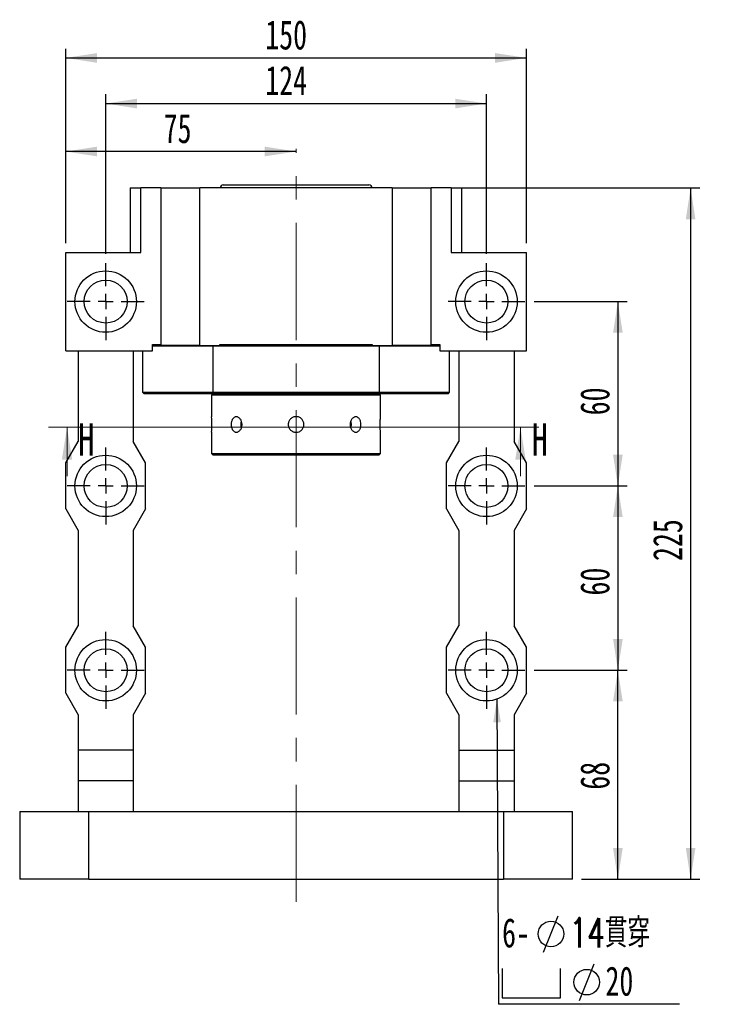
# Paper-space layout 'MBCS35-H' of a CAD drawing. Header units: millimetres. Extents: x 21 to 283, y 0 to 201.
# Tile 2 of 5: x 27 to 102, y 94 to 201. Entities that reach past the tile are written whole.
import ezdxf

# ---------------------------------------------------------------- set-up
doc = ezdxf.new("R2010")
doc.units = ezdxf.units.MM
doc.linetypes.add('CENTERX2', pattern=[20.32, 12.7, -2.54, 2.54, -2.54])
doc.layers.add('圖層0', color=7, linetype='Continuous')
doc.styles.add('SLDTEXTSTYLE0', font='TXT', dxfattribs={"width": 0.7})
doc.styles.add('SLDTEXTSTYLE2', font='TXT', dxfattribs={"width": 0.75})
doc.styles.add('SLDTEXTSTYLE3', font='TXT', dxfattribs={"width": 0.7, "bigfont": 'bigfont'})
doc.dimstyles.new('SLDDIMSTYLE2', dxfattribs={"dimtxt": 0.18, "dimasz": 2.5, "dimexe": 0, "dimexo": 0.0625, "dimgap": 0, "dimtad": 0, "dimtih": 1, "dimtoh": 1, "dimdec": 0, "dimrnd": 1e-09, "dimzin": 0, "dimdsep": 46, "dimtxsty": 'Standard', "dimsah": 1, "dimcen": 0.09, "dimadec": 0, "dimazin": 0, "dimtfac": 2.5, "dimtdec": 0, "dimtofl": 0, "dimtmove": 0, "dimatfit": 3, "dimfxl": 0, "dimfrac": 2, "dimtolj": 1, "dimtzin": 0, "dimarcsym": 0})
doc.dimstyles.new('SLDDIMSTYLE3', dxfattribs={"dimtxt": 3.389974, "dimasz": 2.5, "dimexe": 0, "dimexo": 0.0625, "dimgap": 0.847493, "dimtad": 1, "dimlfac": 3, "dimrnd": 1e-09, "dimzin": 12, "dimdsep": 46, "dimtxsty": 'SLDTEXTSTYLE0', "dimsah": 1, "dimcen": 0.09, "dimadec": 0, "dimazin": 3, "dimtfac": 1, "dimtofl": 0, "dimtmove": 0, "dimatfit": 3, "dimfxl": 0, "dimfrac": 2, "dimtolj": 1, "dimtzin": 12, "dimarcsym": 0})

# ---------------------------------------------------------------- blocks, each defined once
blk = doc.blocks.new('_D_41')
at = {"layer": '圖層0', "color": 7}
for p, q in [((36.2, 175.68), (36.2, 193)), ((77.53, 175.68), (77.53, 193)), ((36.2, 192), (77.53, 192))]:
    blk.add_line(p, q, dxfattribs=at)
for points in [[(36.2, 192), (39.59, 191.47), (39.59, 192.52)], [(77.53, 192), (74.14, 192.52), (74.14, 191.47)]]:
    blk.add_solid(points, dxfattribs=at)
at = {"layer": '圖層0', "color": 7, "insert": (53.52, 196.09), "char_height": 3.175, "attachment_point": 1, "style": 'SLDTEXTSTYLE0'}
blk.add_mtext('124', dxfattribs=at)
blk = doc.blocks.new('_D_42')
at = {"layer": '圖層0', "color": 7}
for p, q in [((82.7, 130.51), (92.79, 130.51)), ((91.79, 107.84), (91.79, 130.51)), ((87.86, 107.84), (92.79, 107.84))]:
    blk.add_line(p, q, dxfattribs=at)
for points in [[(91.79, 130.51), (91.27, 127.12), (92.32, 127.12)], [(91.79, 107.84), (92.32, 111.23), (91.27, 111.23)]]:
    blk.add_solid(points, dxfattribs=at)
at = {"layer": '圖層0', "color": 7, "insert": (87.7, 117.55), "char_height": 3.175, "attachment_point": 1, "rotation": 90, "style": 'SLDTEXTSTYLE0'}
blk.add_mtext('68', dxfattribs=at)
blk = doc.blocks.new('_D_43')
at = {"layer": '圖層0', "color": 7}
for p, q in [((82.7, 150.51), (92.79, 150.51)), ((91.79, 150.51), (91.79, 130.51)), ((82.7, 130.51), (92.79, 130.51))]:
    blk.add_line(p, q, dxfattribs=at)
for points in [[(91.79, 150.51), (91.27, 147.12), (92.32, 147.12)], [(91.79, 130.51), (92.32, 133.9), (91.27, 133.9)]]:
    blk.add_solid(points, dxfattribs=at)
at = {"layer": '圖層0', "color": 7, "insert": (87.7, 138.62), "char_height": 3.175, "attachment_point": 1, "rotation": 90, "style": 'SLDTEXTSTYLE0'}
blk.add_mtext('60', dxfattribs=at)
blk = doc.blocks.new('_D_44')
at = {"layer": '圖層0', "color": 7}
for p, q in [((82.7, 170.51), (92.79, 170.51)), ((91.79, 170.51), (91.79, 150.51)), ((82.7, 150.51), (92.79, 150.51))]:
    blk.add_line(p, q, dxfattribs=at)
for points in [[(91.79, 170.51), (91.27, 167.12), (92.32, 167.12)], [(91.79, 150.51), (92.32, 153.9), (91.27, 153.9)]]:
    blk.add_solid(points, dxfattribs=at)
at = {"layer": '圖層0', "color": 7, "insert": (87.7, 158.17), "char_height": 3.175, "attachment_point": 1, "rotation": 90, "style": 'SLDTEXTSTYLE0'}
blk.add_mtext('60', dxfattribs=at)
blk = doc.blocks.new('_D_45')
at = {"layer": '圖層0', "color": 7}
for p, q in [((31.86, 176.84), (31.86, 187.79)), ((56.86, 186.79), (31.86, 186.79))]:
    blk.add_line(p, q, dxfattribs=at)
for points in [[(31.86, 186.79), (35.25, 186.27), (35.25, 187.32)], [(56.86, 186.79), (53.47, 187.32), (53.47, 186.27)]]:
    blk.add_solid(points, dxfattribs=at)
at = {"layer": '圖層0', "color": 7, "insert": (42.49, 190.89), "char_height": 3.175, "attachment_point": 1, "style": 'SLDTEXTSTYLE0'}
blk.add_mtext('75', dxfattribs=at)
blk = doc.blocks.new('_D_46')
at = {"layer": '圖層0', "color": 7}
for p, q in [((31.86, 176.84), (31.86, 197.95)), ((81.86, 176.84), (81.86, 197.95)), ((31.86, 196.95), (81.86, 196.95))]:
    blk.add_line(p, q, dxfattribs=at)
for points in [[(31.86, 196.95), (35.25, 196.42), (35.25, 197.47)], [(81.86, 196.95), (78.47, 197.47), (78.47, 196.42)]]:
    blk.add_solid(points, dxfattribs=at)
at = {"layer": '圖層0', "color": 7, "insert": (53.52, 201.04), "char_height": 3.175, "attachment_point": 1, "style": 'SLDTEXTSTYLE0'}
blk.add_mtext('150', dxfattribs=at)
blk = doc.blocks.new('_D_47')
at = {"layer": '圖層0', "color": 7}
for p, q in [((74.71, 182.84), (100.69, 182.84)), ((99.69, 182.84), (99.69, 107.84)), ((87.86, 107.84), (100.69, 107.84))]:
    blk.add_line(p, q, dxfattribs=at)
for points in [[(99.69, 182.84), (99.17, 179.45), (100.21, 179.45)], [(99.69, 107.84), (100.21, 111.23), (99.17, 111.23)]]:
    blk.add_solid(points, dxfattribs=at)
at = {"layer": '圖層0', "color": 7, "insert": (95.6, 142.36), "char_height": 3.175, "attachment_point": 1, "rotation": 90, "style": 'SLDTEXTSTYLE0'}
blk.add_mtext('225', dxfattribs=at)
blk = doc.blocks.new('SW_SYMBOL_HOLE_DIAM')
at = {"layer": '圖層0', "color": 0}
blk.add_line((300, 0), (700, 1000), dxfattribs=at)
blk.add_circle((500, 500), 350, dxfattribs=at)
blk = doc.blocks.new('SW_SYMBOL_HOLE_SPOT')
at = {"layer": '圖層0', "color": 0}
for p, q in [((0, 875), (0, 75)), ((1600, 75), (1600, 875)), ((0, 75), (1600, 75))]:
    blk.add_line(p, q, dxfattribs=at)
blk = doc.blocks.new('SW_NOTE_9')
at = {"layer": '圖層0', "color": 0}
blk.add_line((19.65, 0), (0, 0), dxfattribs=at)
at = {"layer": '圖層0', "color": 0, "xscale": 0.003964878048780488, "yscale": 0.003964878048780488, "zscale": 0.003964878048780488}
for name, p in [('SW_SYMBOL_HOLE_DIAM', (3.7, 5.65)), ('SW_SYMBOL_HOLE_DIAM', (7.58, 0.42)), ('SW_SYMBOL_HOLE_SPOT', (0.38, 0.42))]:
    blk.add_blockref(name, p, dxfattribs=at)
at = {"layer": '圖層0', "color": 0, "char_height": 3.175, "attachment_point": 1}
for s, insert, style in [('6-', (0.38, 9.35), 'SLDTEXTSTYLE0'), ('14\\M+18AD1\\M+190FA', (7.72, 9.35), 'SLDTEXTSTYLE3'), ('20', (11.6, 4.11), 'SLDTEXTSTYLE0')]:
    blk.add_mtext(s, dxfattribs=dict(at, insert=insert, style=style))
blk = doc.blocks.new('SW_CENTERMARKSYMBOL_20')
at = {"layer": '圖層0', "color": 0}
for p, q in [((0, 1.67), (0, 4.17)), ((-1.67, 0), (-4.17, 0)), ((0, 0), (-0.83, 0)), ((0, 0), (0, 0.83)), ((0, 0), (0, -0.83)), ((0, 0), (0.83, 0)), ((1.67, 0), (4.17, 0)), ((0, -1.67), (0, -4.17))]:
    blk.add_line(p, q, dxfattribs=at)
blk = doc.blocks.new('SW_CENTERMARKSYMBOL_21')
at = {"layer": '圖層0', "color": 0}
for p, q in [((0, 1.67), (0, 4.17)), ((-1.67, 0), (-4.17, 0)), ((0, 0), (-0.83, 0)), ((0, 0), (0, 0.83)), ((0, 0), (0, -0.83)), ((0, 0), (0.83, 0)), ((1.67, 0), (4.17, 0)), ((0, -1.67), (0, -4.17))]:
    blk.add_line(p, q, dxfattribs=at)
blk = doc.blocks.new('SW_CENTERMARKSYMBOL_22')
at = {"layer": '圖層0', "color": 0}
for p, q in [((0, 1.67), (0, 4.17)), ((-1.67, 0), (-4.17, 0)), ((0, 0), (-0.83, 0)), ((0, 0), (0, 0.83)), ((0, 0), (0, -0.83)), ((0, 0), (0.83, 0)), ((1.67, 0), (4.17, 0)), ((0, -1.67), (0, -4.17))]:
    blk.add_line(p, q, dxfattribs=at)
blk = doc.blocks.new('SW_CENTERMARKSYMBOL_23')
at = {"layer": '圖層0', "color": 0}
for p, q in [((0, 1.67), (0, 4.17)), ((-1.67, 0), (-4.17, 0)), ((0, 0), (-0.83, 0)), ((0, 0), (0, 0.83)), ((0, 0), (0, -0.83)), ((0, 0), (0.83, 0)), ((1.67, 0), (4.17, 0)), ((0, -1.67), (0, -4.17))]:
    blk.add_line(p, q, dxfattribs=at)
blk = doc.blocks.new('SW_CENTERMARKSYMBOL_24')
at = {"layer": '圖層0', "color": 0}
for p, q in [((0, 1.67), (0, 4.17)), ((-1.67, 0), (-4.17, 0)), ((0, 0), (-0.83, 0)), ((0, 0), (0, 0.83)), ((0, 0), (0, -0.83)), ((0, 0), (0.83, 0)), ((1.67, 0), (4.17, 0)), ((0, -1.67), (0, -4.17))]:
    blk.add_line(p, q, dxfattribs=at)
blk = doc.blocks.new('SW_CENTERMARKSYMBOL_25')
at = {"layer": '圖層0', "color": 0}
for p, q in [((0, 1.67), (0, 4.17)), ((-1.67, 0), (-4.17, 0)), ((0, 0), (-0.83, 0)), ((0, 0), (0, 0.83)), ((0, 0), (0, -0.83)), ((0, 0), (0.83, 0)), ((1.67, 0), (4.17, 0)), ((0, -1.67), (0, -4.17))]:
    blk.add_line(p, q, dxfattribs=at)

psp = doc.layouts.new('MBCS35-H')

# ---------------------------------------------------------------- linework, layer by layer
at = {"color": 7, "linetype": 'Continuous', "lineweight": 25}
for p, q in [((38.8643, 182.8427), (38.8643, 175.8427)), ((38.8643, 182.8427), (40.0153, 182.8427)), ((40.0153, 175.8427), (40.0153, 182.8427)), ((42.1976, 182.8427), (40.0153, 182.8427)), ((42.1976, 182.8427), (42.1976, 165.7427)), ((42.1976, 182.8427), (46.4293, 182.8427)), ((46.4293, 165.7427), (46.4293, 182.8427)), ((67.2992, 182.8427), (46.4293, 182.8427)), ((48.9643, 183.1761), (52.9603, 183.1761)), ((52.9603, 183.1761), (64.7643, 183.1761)), ((67.2992, 182.8427), (67.2992, 165.7427)), ((67.2992, 182.8427), (71.5309, 182.8427)), ((71.5309, 165.7427), (71.5309, 182.8427)), ((73.7133, 182.8427), (71.5309, 182.8427)), ((73.7133, 182.8427), (73.7133, 175.8427)), ((73.7133, 182.8427), (74.8643, 182.8427)), ((74.8643, 175.8427), (74.8643, 182.8427)), ((31.8643, 165.1761), (31.8643, 175.8427)), ((31.8643, 175.8427), (40.0153, 175.8427)), ((73.7133, 175.8427), (81.8643, 175.8427)), ((81.8643, 165.1761), (81.8643, 175.8427)), ((41.2678, 165.1761), (41.2678, 165.8427)), ((41.2678, 165.8427), (41.6282, 165.8427)), ((47.8211, 165.6761), (41.2678, 165.6761)), ((41.6282, 165.8427), (42.1976, 165.8427)), ((46.4293, 165.7427), (42.1976, 165.7427)), ((46.4293, 165.7427), (48.6029, 165.7427)), ((47.8409, 165.7427), (47.8211, 165.6761)), ((65.9074, 165.6761), (47.8211, 165.6761)), ((47.8211, 165.6761), (47.8211, 160.6761)), ((48.6029, 165.8427), (65.1256, 165.8427)), ((48.6029, 165.7427), (48.6029, 165.8427)), ((65.1256, 165.8427), (65.1256, 165.7427)), ((65.1256, 165.7427), (67.2992, 165.7427)), ((65.9074, 165.6761), (65.8876, 165.7427)), ((65.9074, 160.6761), (65.9074, 165.6761)), ((72.4607, 165.6761), (65.9074, 165.6761)), ((71.5309, 165.7427), (67.2992, 165.7427)), ((71.5309, 165.8427), (72.1004, 165.8427)), ((72.1004, 165.8427), (72.4607, 165.8427)), ((72.4607, 165.8427), (72.4607, 165.1761)), ((31.8643, 165.1761), (41.2678, 165.1761)), ((33.1976, 165.1761), (33.1976, 155.3427)), ((39.1976, 165.1761), (39.1976, 155.3427)), ((40.1976, 165.1761), (40.1976, 160.6761)), ((72.4607, 165.1761), (81.8643, 165.1761)), ((73.5309, 160.6761), (73.5309, 165.1761)), ((74.5309, 165.1761), (74.5309, 155.3427)), ((80.5309, 165.1761), (80.5309, 155.3427)), ((40.1976, 160.6761), (40.3643, 160.5094)), ((40.1976, 160.6761), (47.8211, 160.6761)), ((47.8704, 160.5094), (40.3643, 160.5094)), ((47.8643, 160.5094), (47.6976, 160.3427)), ((47.6976, 160.3427), (47.6976, 158.0155)), ((66.0309, 160.3427), (47.6976, 160.3427)), ((47.8211, 160.6761), (65.9074, 160.6761)), ((65.8581, 160.5094), (47.8704, 160.5094)), ((73.3643, 160.5094), (65.8581, 160.5094)), ((66.0309, 160.3427), (65.8643, 160.5094)), ((65.9074, 160.6761), (73.5309, 160.6761)), ((66.0309, 158.0155), (66.0309, 160.3427)), ((73.3643, 160.5094), (73.5309, 160.6761)), ((47.6976, 156.3261), (47.6976, 154.0094)), ((66.0309, 154.0094), (66.0309, 156.3261)), ((31.8643, 153.0094), (33.1976, 155.3427)), ((40.5309, 153.0094), (39.1976, 155.3427)), ((73.1976, 153.0094), (74.5309, 155.3427)), ((81.8643, 153.0094), (80.5309, 155.3427)), ((47.6976, 154.0094), (47.8643, 153.8427)), ((47.6976, 154.0094), (66.0309, 154.0094)), ((65.8643, 153.8427), (47.8643, 153.8427)), ((65.8643, 153.8427), (66.0309, 154.0094)), ((31.8643, 148.0094), (31.8643, 153.0094)), ((40.5309, 148.0094), (40.5309, 153.0094)), ((73.1976, 148.0094), (73.1976, 153.0094)), ((81.8643, 148.0094), (81.8643, 153.0094)), ((31.8643, 148.0094), (33.1976, 145.6761)), ((40.5309, 148.0094), (39.1976, 145.6761)), ((73.1976, 148.0094), (74.5309, 145.6761)), ((81.8643, 148.0094), (80.5309, 145.6761)), ((33.1976, 145.6761), (33.1976, 135.3427)), ((39.1976, 145.6761), (39.1976, 135.3427)), ((74.5309, 145.6761), (74.5309, 135.3427)), ((80.5309, 145.6761), (80.5309, 135.3427)), ((31.8643, 133.0094), (33.1976, 135.3427)), ((40.5309, 133.0094), (39.1976, 135.3427)), ((73.1976, 133.0094), (74.5309, 135.3427)), ((81.8643, 133.0094), (80.5309, 135.3427)), ((31.8643, 128.0094), (31.8643, 133.0094)), ((40.5309, 128.0094), (40.5309, 133.0094)), ((73.1976, 128.0094), (73.1976, 133.0094)), ((81.8643, 128.0094), (81.8643, 133.0094)), ((31.8643, 128.0094), (33.1976, 125.6761)), ((40.5309, 128.0094), (39.1976, 125.6761)), ((73.1976, 128.0094), (74.5309, 125.6761)), ((81.8643, 128.0094), (80.5309, 125.6761)), ((33.1976, 125.6761), (33.1976, 121.8427)), ((39.1976, 125.6761), (39.1976, 121.8427)), ((74.5309, 125.6761), (74.5309, 121.8427)), ((80.5309, 125.6761), (80.5309, 121.8427)), ((39.1976, 121.8427), (33.1976, 121.8427)), ((33.1976, 121.8427), (33.1976, 118.5094)), ((39.1976, 121.8427), (39.1976, 118.5094)), ((74.5309, 121.8427), (80.5309, 121.8427)), ((74.5309, 121.8427), (74.5309, 118.5094)), ((80.5309, 121.8427), (80.5309, 118.5094)), ((39.1976, 118.5094), (33.1976, 118.5094)), ((33.1976, 118.5094), (33.1976, 115.1761)), ((39.1976, 118.5094), (39.1976, 115.1761)), ((74.5309, 118.5094), (80.5309, 118.5094)), ((74.5309, 118.5094), (74.5309, 115.1761)), ((80.5309, 118.5094), (80.5309, 115.1761)), ((26.8643, 115.1761), (26.8643, 107.8427)), ((26.8643, 115.1761), (34.3643, 115.1761)), ((34.3643, 107.8427), (34.3643, 115.1761)), ((34.3643, 115.1761), (79.3643, 115.1761)), ((79.3643, 115.1761), (79.3643, 107.8427)), ((79.3643, 115.1761), (86.8643, 115.1761)), ((86.8643, 107.8427), (86.8643, 115.1761)), ((34.3643, 107.8427), (26.8643, 107.8427)), ((34.3643, 107.8427), (79.3643, 107.8427)), ((86.8643, 107.8427), (79.3643, 107.8427))]:
    psp.add_line(p, q, dxfattribs=at)
at = {"color": 7, "linetype": 'Continuous', "lineweight": 18}
for p, q in [((83.2224, 156.8748), (30.0046, 156.8748)), ((32.0046, 151.5548), (32.0046, 156.8748)), ((81.2224, 151.5548), (81.2224, 156.8748))]:
    psp.add_line(p, q, dxfattribs=at)
at = {"color": 7, "linetype": 'Continuous', "lineweight": 25, "flags": 128}
for points in [[(62.8099, 156.7962), (62.8458, 156.9185), (62.8747, 157.1761)], [(62.8747, 157.1761), (62.8458, 157.4336), (62.811, 157.5529)]]:
    psp.add_lwpolyline(points, dxfattribs=at)
at = {"color": 7, "linetype": 'Continuous', "lineweight": 25}
for centre, radius in [((36.1976, 170.5094), 3.3333), ((77.5309, 170.5094), 3.3333), ((36.1976, 170.5094), 2.3333), ((77.5309, 170.5094), 2.3333), ((36.1976, 150.5094), 3.3333), ((77.5309, 150.5094), 3.3333), ((36.1976, 150.5094), 2.3333), ((77.5309, 150.5094), 2.3333), ((36.1976, 130.5094), 3.3333), ((77.5309, 130.5094), 3.3333), ((36.1976, 130.5094), 2.3333), ((77.5309, 130.5094), 2.3333)]:
    psp.add_circle(centre, radius, dxfattribs=at)
for centre, radius, start, end in [((48.9643, 182.8427), 0.3333, 90, 180), ((64.7643, 182.8427), 0.3333, 0, 90), ((38.5521, 157.176), 9.1849, 354.690283, 5.243978), ((51.991, 157.1761), 1.1377, 160.846066, 199.465599)]:
    psp.add_arc(centre, radius, start, end, dxfattribs=at)
for points in [[(47.8704, 160.5094), (47.854, 160.5649), (47.8375, 160.6205), (47.8211, 160.6761)], [(65.9074, 160.6761), (65.891, 160.6205), (65.8746, 160.5649), (65.8581, 160.5094)]]:
    psp.add_open_spline(points, degree=3, dxfattribs=at)
for points, knots in [([(50.9985, 157.1761), (50.9985, 157.121), (50.9944, 157.0668), (50.978, 156.9603), (50.9657, 156.9073), (50.9336, 156.8064), (50.914, 156.7586), (50.868, 156.668), (50.8414, 156.6252), (50.7836, 156.5483), (50.7522, 156.5138), (50.6845, 156.4529), (50.6487, 156.4271), (50.5754, 156.3855), (50.5372, 156.3695), (50.4598, 156.3481), (50.4212, 156.3428), (50.3443, 156.3427), (50.3056, 156.3481), (50.2314, 156.3694), (50.1956, 156.3851), (50.1267, 156.4269), (50.0937, 156.4529), (50.0331, 156.5132), (50.0051, 156.5477), (49.9536, 156.6254), (49.931, 156.6675), (49.8915, 156.7577), (49.8746, 156.8064), (49.8475, 156.9073), (49.8373, 156.9593), (49.8236, 157.0661), (49.82, 157.1214), (49.82, 157.2301), (49.8234, 157.2842), (49.8371, 157.3918), (49.8474, 157.4444), (49.8743, 157.5447), (49.891, 157.5931), (49.9308, 157.6843), (49.9534, 157.7263), (50.0042, 157.8032), (50.0327, 157.8384), (50.0935, 157.899), (50.1258, 157.9246), (50.1946, 157.9665), (50.2311, 157.9826), (50.305, 158.0039), (50.343, 158.0093), (50.4208, 158.0094), (50.4595, 158.0041), (50.5362, 157.983), (50.5746, 157.967), (50.6485, 157.9253), (50.6838, 157.8997), (50.7511, 157.8393), (50.7832, 157.8042), (50.8411, 157.7274), (50.8673, 157.6855), (50.9136, 157.5945), (50.9335, 157.546), (50.9814, 157.3957), (50.9985, 157.2862), (50.9985, 157.1761)], [0, 0, 0, 0, 0.03125, 0.03125, 0.0625, 0.0625, 0.09375, 0.09375, 0.125, 0.125, 0.15625, 0.15625, 0.1875, 0.1875, 0.21875, 0.21875, 0.25, 0.25, 0.28125, 0.28125, 0.3125, 0.3125, 0.34375, 0.34375, 0.375, 0.375, 0.40625, 0.40625, 0.4375, 0.4375, 0.46875, 0.46875, 0.5, 0.5, 0.53125, 0.53125, 0.5625, 0.5625, 0.59375, 0.59375, 0.625, 0.625, 0.65625, 0.65625, 0.6875, 0.6875, 0.71875, 0.71875, 0.75, 0.75, 0.78125, 0.78125, 0.8125, 0.8125, 0.84375, 0.84375, 0.875, 0.875, 0.90625, 0.90625, 0.9375, 0.9375, 1, 1, 1, 1]), ([(56.8643, 156.3261), (56.8081, 156.3261), (56.7528, 156.3316), (56.6442, 156.3532), (56.5902, 156.3695), (56.4872, 156.4122), (56.4384, 156.4383), (56.346, 156.5), (56.3023, 156.5359), (56.224, 156.6143), (56.1888, 156.657), (56.1267, 156.7499), (56.1003, 156.7994), (56.0579, 156.9016), (56.0415, 156.9552), (56.0197, 157.065), (56.0143, 157.1201), (56.0142, 157.2311), (56.0197, 157.2874), (56.0414, 157.3964), (56.0575, 157.4494), (56.1001, 157.5524), (56.1267, 157.6021), (56.1882, 157.6942), (56.2233, 157.7371), (56.3026, 157.8165), (56.3455, 157.8517), (56.4375, 157.9133), (56.4872, 157.9399), (56.5902, 157.9826), (56.6431, 157.9987), (56.7521, 158.0205), (56.8085, 158.026), (56.9194, 158.0261), (56.9746, 158.0207), (57.0843, 157.999), (57.138, 157.9827), (57.2403, 157.9404), (57.2897, 157.914), (57.3827, 157.852), (57.4255, 157.8168), (57.5039, 157.7385), (57.5399, 157.6949), (57.6016, 157.6025), (57.6278, 157.5537), (57.6705, 157.4509), (57.6869, 157.3969), (57.7086, 157.2882), (57.7142, 157.233), (57.7143, 157.1207), (57.7088, 157.0654), (57.6873, 156.9567), (57.671, 156.9027), (57.6284, 156.7997), (57.6024, 156.7509), (57.5408, 156.6585), (57.5049, 156.6147), (57.4266, 156.5363), (57.3839, 156.5011), (57.2911, 156.4389), (57.2416, 156.4124), (57.0883, 156.3487), (56.9766, 156.3261), (56.8643, 156.3261)], [0, 0, 0, 0, 0.03125, 0.03125, 0.0625, 0.0625, 0.09375, 0.09375, 0.125, 0.125, 0.15625, 0.15625, 0.1875, 0.1875, 0.21875, 0.21875, 0.25, 0.25, 0.28125, 0.28125, 0.3125, 0.3125, 0.34375, 0.34375, 0.375, 0.375, 0.40625, 0.40625, 0.4375, 0.4375, 0.46875, 0.46875, 0.5, 0.5, 0.53125, 0.53125, 0.5625, 0.5625, 0.59375, 0.59375, 0.625, 0.625, 0.65625, 0.65625, 0.6875, 0.6875, 0.71875, 0.71875, 0.75, 0.75, 0.78125, 0.78125, 0.8125, 0.8125, 0.84375, 0.84375, 0.875, 0.875, 0.90625, 0.90625, 0.9375, 0.9375, 1, 1, 1, 1]), ([(63.9085, 157.1761), (63.9085, 157.121), (63.905, 157.0668), (63.8914, 156.9603), (63.881, 156.9073), (63.8539, 156.8064), (63.8373, 156.7586), (63.7978, 156.668), (63.7747, 156.6252), (63.7239, 156.5483), (63.696, 156.5138), (63.6348, 156.4529), (63.602, 156.4271), (63.5336, 156.3855), (63.4975, 156.3695), (63.4227, 156.3481), (63.3848, 156.3428), (63.3079, 156.3427), (63.2685, 156.3481), (63.1916, 156.3694), (63.1539, 156.3851), (63.08, 156.4269), (63.044, 156.4529), (62.977, 156.5132), (62.9455, 156.5477), (62.8869, 156.6254), (62.8608, 156.6675), (62.8149, 156.7577), (62.7949, 156.8064), (62.7628, 156.9073), (62.7507, 156.9593), (62.7342, 157.0661), (62.73, 157.1214), (62.73, 157.2301), (62.734, 157.2842), (62.7504, 157.3918), (62.7627, 157.4444), (62.7945, 157.5447), (62.8143, 157.5931), (62.8606, 157.6843), (62.8867, 157.7263), (62.9445, 157.8032), (62.9765, 157.8384), (63.0438, 157.899), (63.079, 157.9246), (63.1528, 157.9665), (63.1913, 157.9826), (63.2679, 158.0039), (63.3066, 158.0093), (63.3844, 158.0094), (63.4225, 158.0041), (63.4965, 157.983), (63.5329, 157.967), (63.6018, 157.9253), (63.6342, 157.8997), (63.695, 157.8393), (63.7236, 157.8042), (63.7745, 157.7274), (63.7971, 157.6855), (63.837, 157.5945), (63.8538, 157.546), (63.8943, 157.3957), (63.9085, 157.2862), (63.9085, 157.1761)], [0, 0, 0, 0, 0.03125, 0.03125, 0.0625, 0.0625, 0.09375, 0.09375, 0.125, 0.125, 0.15625, 0.15625, 0.1875, 0.1875, 0.21875, 0.21875, 0.25, 0.25, 0.28125, 0.28125, 0.3125, 0.3125, 0.34375, 0.34375, 0.375, 0.375, 0.40625, 0.40625, 0.4375, 0.4375, 0.46875, 0.46875, 0.5, 0.5, 0.53125, 0.53125, 0.5625, 0.5625, 0.59375, 0.59375, 0.625, 0.625, 0.65625, 0.65625, 0.6875, 0.6875, 0.71875, 0.71875, 0.75, 0.75, 0.78125, 0.78125, 0.8125, 0.8125, 0.84375, 0.84375, 0.875, 0.875, 0.90625, 0.90625, 0.9375, 0.9375, 1, 1, 1, 1]), ([(66.0309, 156.3261), (66.03, 156.3354), (66.0282, 156.3541), (66.0158, 156.4999), (66.002, 156.715), (65.992, 156.9842), (65.9904, 157.2744), (65.9979, 157.5526), (66.0113, 157.7904), (66.0241, 157.9529), (66.0313, 158.0305), (66.0302, 158.0185), (66.03, 158.0155)], [0, 0, 0, 0, 0.10705773, 0.21410425, 0.32143724, 0.42896414, 0.53617564, 0.64305789, 0.75010818, 0.85756171, 0.96502646, 1, 1, 1, 1])]:
    psp.add_open_spline(points, degree=3, knots=knots, dxfattribs=at)
at = {"color": 7, "linetype": 'Continuous', "lineweight": 18}
for points in [[(32.0046, 156.8748), (31.4446, 153.3748), (32.5646, 153.3748)], [(81.2224, 156.8748), (80.6624, 153.3748), (81.7824, 153.3748)]]:
    psp.add_solid(points, dxfattribs=at)
at = {"layer": '圖層0', "color": 7, "linetype": 'CENTERX2', "lineweight": 18}
psp.add_line((56.8643, 105.3809), (56.8643, 187.082), dxfattribs=at)

# ---------------------------------------------------------------- block references
at = {"layer": '圖層0', "color": 7}
for name, p in [('SW_CENTERMARKSYMBOL_21', (36.1976, 170.5094)), ('SW_CENTERMARKSYMBOL_20', (77.5309, 170.5094)), ('SW_CENTERMARKSYMBOL_24', (36.1976, 150.5094)), ('SW_CENTERMARKSYMBOL_23', (77.5309, 150.5094)), ('SW_CENTERMARKSYMBOL_25', (36.1976, 130.5094)), ('SW_CENTERMARKSYMBOL_22', (77.5309, 130.5094)), ('SW_NOTE_9', (78.8478, 94.2648))]:
    psp.add_blockref(name, p, dxfattribs=at)

# ---------------------------------------------------------------- texts
at = {"color": 7, "linetype": 'Continuous', "char_height": 3.5, "attachment_point": 1, "style": 'SLDTEXTSTYLE2'}
for insert in [(33.2098, 157.307), (82.4276, 157.307)]:
    psp.add_mtext('H', dxfattribs=dict(at, insert=insert))

# ---------------------------------------------------------------- dimensions: what is measured, and where the dimension line sits
at = {"layer": '圖層0', "color": 7}
for base, p1, p2, picture, middle in [((81.8643, 196.9464), (31.8643, 175.8427), (81.8643, 175.8427), '_D_46', (56.5037, 196.9464)), ((77.5309, 191.9958), (36.1976, 174.6761), (77.5309, 174.6761), '_D_41', (56.5037, 191.9958)), ((31.8643, 186.7948), (56.8643, 187.082), (31.8643, 175.8427), '_D_45', (44.479, 186.7948))]:
    dim = psp.add_linear_dim(base=base, p1=p1, p2=p2, dimstyle='SLDDIMSTYLE3', dxfattribs=at)
    dim.commit()
    dim.dimension.update_dxf_attribs({"geometry": picture, "text_midpoint": middle, "dimtype": 160})
for base, p1, p2, picture, middle in [((99.6885, 107.8427), (73.7133, 182.8427), (86.8643, 107.8427), '_D_47', (99.6885, 145.3427)), ((91.7941, 150.5094), (81.6976, 170.5094), (81.6976, 150.5094), '_D_44', (91.7941, 160.1613)), ((91.7941, 130.5094), (81.6976, 150.5094), (81.6976, 130.5094), '_D_43', (91.7941, 140.6051)), ((91.7941, 130.5094), (86.8643, 107.8427), (81.6976, 130.5094), '_D_42', (91.7941, 119.5367))]:
    dim = psp.add_linear_dim(base=base, p1=p1, p2=p2, angle=90, dimstyle='SLDDIMSTYLE3', dxfattribs=at)
    dim.commit()
    dim.dimension.update_dxf_attribs({"geometry": picture, "text_midpoint": middle, "dimtype": 160})

# ---------------------------------------------------------------- leaders
psp.add_leader([(78.6662, 127.3753), (78.8478, 94.2648)], dimstyle='SLDDIMSTYLE2', dxfattribs=at)

doc.saveas('drawing.dxf')
